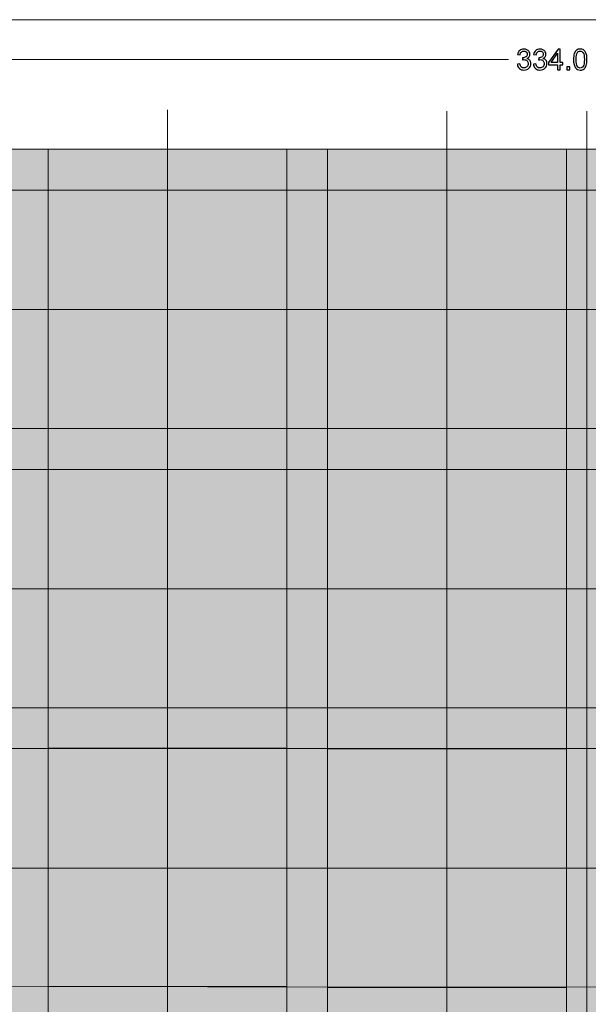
# Model space of a CAD drawing. Header units: inches. Extents: x -7.3 to 7.3, y -4.9 to 4.9.
# Tile 3 of 5: x -3.3 to 0, y -0.8 to 4.9. Entities that reach past the tile are written whole.
import ezdxf
from ezdxf.lldxf.tags import DXFTag

# ---------------------------------------------------------------- set-up
doc = ezdxf.new("R2010")
doc.units = ezdxf.units.IN
doc.header["$MEASUREMENT"] = 0
doc.layers.add('Layer 1', color=7, linetype='Continuous')
tags = doc.linetypes.add('New Line1', pattern=[2.6, 0.5, -1, 0.1, -1]).pattern_tags.tags
tags[10:11] = [DXFTag(74, 4), DXFTag(75, 0), DXFTag(340, '0'), DXFTag(46, 1.0), DXFTag(50, 0.0), DXFTag(44, 0.0), DXFTag(45, 0.0)]
tags[8:9] = [DXFTag(74, 4), DXFTag(75, 0), DXFTag(340, '0'), DXFTag(46, 1.0), DXFTag(50, 0.0), DXFTag(44, 0.0), DXFTag(45, 0.0)]
tags[6:7] = [DXFTag(74, 4), DXFTag(75, 0), DXFTag(340, '0'), DXFTag(46, 1.0), DXFTag(50, 0.0), DXFTag(44, 0.0), DXFTag(45, 0.0)]
tags[4:5] = [DXFTag(74, 4), DXFTag(75, 0), DXFTag(340, '0'), DXFTag(46, 1.0), DXFTag(50, 0.0), DXFTag(44, 0.0), DXFTag(45, 0.0)]
tags = doc.linetypes.add('New Line10', pattern=[0.5, 0.2, -0.3]).pattern_tags.tags
tags[6:7] = [DXFTag(74, 4), DXFTag(75, 0), DXFTag(340, '0'), DXFTag(46, 1.0), DXFTag(50, 0.0), DXFTag(44, 0.0), DXFTag(45, 0.0)]
tags[4:5] = [DXFTag(74, 4), DXFTag(75, 0), DXFTag(340, '0'), DXFTag(46, 1.0), DXFTag(50, 0.0), DXFTag(44, 0.0), DXFTag(45, 0.0)]
tags = doc.linetypes.add('New Line11', pattern=[0.5, 0.2, -0.3]).pattern_tags.tags
tags[6:7] = [DXFTag(74, 4), DXFTag(75, 0), DXFTag(340, '0'), DXFTag(46, 1.0), DXFTag(50, 0.0), DXFTag(44, 0.0), DXFTag(45, 0.0)]
tags[4:5] = [DXFTag(74, 4), DXFTag(75, 0), DXFTag(340, '0'), DXFTag(46, 1.0), DXFTag(50, 0.0), DXFTag(44, 0.0), DXFTag(45, 0.0)]
tags = doc.linetypes.add('New Line2', pattern=[2.6, 0.5, -1, 0.1, -1]).pattern_tags.tags
tags[10:11] = [DXFTag(74, 4), DXFTag(75, 0), DXFTag(340, '0'), DXFTag(46, 1.0), DXFTag(50, 0.0), DXFTag(44, 0.0), DXFTag(45, 0.0)]
tags[8:9] = [DXFTag(74, 4), DXFTag(75, 0), DXFTag(340, '0'), DXFTag(46, 1.0), DXFTag(50, 0.0), DXFTag(44, 0.0), DXFTag(45, 0.0)]
tags[6:7] = [DXFTag(74, 4), DXFTag(75, 0), DXFTag(340, '0'), DXFTag(46, 1.0), DXFTag(50, 0.0), DXFTag(44, 0.0), DXFTag(45, 0.0)]
tags[4:5] = [DXFTag(74, 4), DXFTag(75, 0), DXFTag(340, '0'), DXFTag(46, 1.0), DXFTag(50, 0.0), DXFTag(44, 0.0), DXFTag(45, 0.0)]
tags = doc.linetypes.add('New Line3', pattern=[0.5, 0.2, -0.3]).pattern_tags.tags
tags[6:7] = [DXFTag(74, 4), DXFTag(75, 0), DXFTag(340, '0'), DXFTag(46, 1.0), DXFTag(50, 0.0), DXFTag(44, 0.0), DXFTag(45, 0.0)]
tags[4:5] = [DXFTag(74, 4), DXFTag(75, 0), DXFTag(340, '0'), DXFTag(46, 1.0), DXFTag(50, 0.0), DXFTag(44, 0.0), DXFTag(45, 0.0)]
tags = doc.linetypes.add('New Line4', pattern=[0.5, 0.2, -0.3]).pattern_tags.tags
tags[6:7] = [DXFTag(74, 4), DXFTag(75, 0), DXFTag(340, '0'), DXFTag(46, 1.0), DXFTag(50, 0.0), DXFTag(44, 0.0), DXFTag(45, 0.0)]
tags[4:5] = [DXFTag(74, 4), DXFTag(75, 0), DXFTag(340, '0'), DXFTag(46, 1.0), DXFTag(50, 0.0), DXFTag(44, 0.0), DXFTag(45, 0.0)]

msp = doc.modelspace()

# ---------------------------------------------------------------- hatches: boundary and pattern name
at = {"layer": 'Layer 1', "true_color": 0x996633}
msp.add_hatch(color=25, dxfattribs=at).paths.add_polyline_path([(-6.5771, -4.1538), (6.5725, -4.1538), (6.5725, 4.1533), (-6.5771, 4.1533), (-6.5771, -4.1538)])
at = {"layer": 'Layer 1', "true_color": 0xffffff}
for points in [[(-3.1125, 2.5392), (-1.7346, 2.5392), (-1.7346, 3.9171), (-3.1125, 3.9171), (-3.1125, 2.5392)], [(-1.4983, 2.5392), (-0.1204, 2.5392), (-0.1204, 3.9171), (-1.4983, 3.9171), (-1.4983, 2.5392)], [(-3.1125, 0.925), (-1.7346, 0.925), (-1.7346, 2.3029), (-3.1125, 2.3029), (-3.1125, 0.925)], [(-1.4983, 0.925), (-0.1204, 0.925), (-0.1204, 2.3029), (-1.4983, 2.3029), (-1.4983, 0.925)], [(-3.1125, -0.6852), (-1.7346, -0.6852), (-1.7346, 0.6927), (-3.1125, 0.6927), (-3.1125, -0.6852)], [(-1.4983, -0.6892), (-0.1204, -0.6892), (-0.1204, 0.6888), (-1.4983, 0.6888), (-1.4983, -0.6892)]]:
    msp.add_hatch(color=7, dxfattribs=at).paths.add_polyline_path(points)

# ---------------------------------------------------------------- linework, layer by layer
at = {"layer": 'Layer 1', "lineweight": 18}
for points in [[(-7.2857, -4.9027), (7.2812, -4.9027), (7.2812, 4.9023), (-7.2857, 4.9023), (-7.2857, -4.9027)], [(-6.5771, -4.1538), (6.5725, -4.1538), (6.5725, 4.1533), (-6.5771, 4.1533), (-6.5771, -4.1538)], [(-3.1125, 2.5392), (-1.7346, 2.5392), (-1.7346, 3.9171), (-3.1125, 3.9171), (-3.1125, 2.5392)], [(-1.4983, 2.5392), (-0.1204, 2.5392), (-0.1204, 3.9171), (-1.4983, 3.9171), (-1.4983, 2.5392)], [(-3.1125, 0.925), (-1.7346, 0.925), (-1.7346, 2.3029), (-3.1125, 2.3029), (-3.1125, 0.925)], [(-1.4983, 0.925), (-0.1204, 0.925), (-0.1204, 2.3029), (-1.4983, 2.3029), (-1.4983, 0.925)], [(-3.1125, -0.6852), (-1.7346, -0.6852), (-1.7346, 0.6927), (-3.1125, 0.6927), (-3.1125, -0.6852)], [(-1.4983, -0.6892), (-0.1204, -0.6892), (-0.1204, 0.6888), (-1.4983, 0.6888), (-1.4983, -0.6892)]]:
    msp.add_lwpolyline(points, close=True, dxfattribs=at)
at = {"layer": 'Layer 1'}
for points, knots in [([(-0.4034, 4.6448), (-0.4034, 4.6448), (-0.3887, 4.6468), (-0.3887, 4.6468), (-0.387, 4.6384), (-0.3842, 4.6324), (-0.3802, 4.6288), (-0.3762, 4.6251), (-0.3712, 4.6233), (-0.3653, 4.6233), (-0.3584, 4.6233), (-0.3525, 4.6257), (-0.3478, 4.6304), (-0.3431, 4.6352), (-0.3407, 4.6411), (-0.3407, 4.6482), (-0.3407, 4.6549), (-0.3429, 4.6605), (-0.3473, 4.6649), (-0.3517, 4.6692), (-0.3573, 4.6714), (-0.3641, 4.6714), (-0.3669, 4.6714), (-0.3703, 4.6709), (-0.3745, 4.6698), (-0.3745, 4.6698), (-0.3728, 4.6826), (-0.3728, 4.6826), (-0.3719, 4.6825), (-0.3711, 4.6824), (-0.3705, 4.6824), (-0.3642, 4.6824), (-0.3586, 4.6841), (-0.3536, 4.6873), (-0.3486, 4.6906), (-0.3461, 4.6956), (-0.3461, 4.7023), (-0.3461, 4.7077), (-0.3479, 4.7121), (-0.3515, 4.7157), (-0.3552, 4.7192), (-0.3599, 4.7209), (-0.3656, 4.7209), (-0.3713, 4.7209), (-0.3761, 4.7191), (-0.3799, 4.7155), (-0.3837, 4.7119), (-0.3862, 4.7065), (-0.3872, 4.6993), (-0.3872, 4.6993), (-0.4019, 4.7019), (-0.4019, 4.7019), (-0.4001, 4.7118), (-0.396, 4.7194), (-0.3897, 4.7248), (-0.3833, 4.7302), (-0.3754, 4.7329), (-0.366, 4.7329), (-0.3595, 4.7329), (-0.3535, 4.7316), (-0.348, 4.7287), (-0.3425, 4.726), (-0.3383, 4.7222), (-0.3354, 4.7174), (-0.3325, 4.7125), (-0.3311, 4.7074), (-0.3311, 4.702), (-0.3311, 4.6969), (-0.3325, 4.6922), (-0.3352, 4.688), (-0.338, 4.6837), (-0.3421, 4.6804), (-0.3475, 4.6779), (-0.3405, 4.6763), (-0.335, 4.6729), (-0.3311, 4.6677), (-0.3272, 4.6626), (-0.3252, 4.6562), (-0.3252, 4.6485), (-0.3252, 4.6381), (-0.329, 4.6292), (-0.3366, 4.622), (-0.3442, 4.6147), (-0.3538, 4.6111), (-0.3655, 4.6111), (-0.3759, 4.6111), (-0.3846, 4.6142), (-0.3915, 4.6205), (-0.3985, 4.6267), (-0.4024, 4.6348), (-0.4034, 4.6448)], [0, 0, 0, 0, 0.033333, 0.033333, 0.033333, 0.066667, 0.066667, 0.066667, 0.1, 0.1, 0.1, 0.133333, 0.133333, 0.133333, 0.166667, 0.166667, 0.166667, 0.2, 0.2, 0.2, 0.233333, 0.233333, 0.233333, 0.266667, 0.266667, 0.266667, 0.3, 0.3, 0.3, 0.333333, 0.333333, 0.333333, 0.366667, 0.366667, 0.366667, 0.4, 0.4, 0.4, 0.433333, 0.433333, 0.433333, 0.466667, 0.466667, 0.466667, 0.5, 0.5, 0.5, 0.533333, 0.533333, 0.533333, 0.566667, 0.566667, 0.566667, 0.6, 0.6, 0.6, 0.633333, 0.633333, 0.633333, 0.666667, 0.666667, 0.666667, 0.7, 0.7, 0.7, 0.733333, 0.733333, 0.733333, 0.766667, 0.766667, 0.766667, 0.8, 0.8, 0.8, 0.833333, 0.833333, 0.833333, 0.866667, 0.866667, 0.866667, 0.9, 0.9, 0.9, 0.933333, 0.933333, 0.933333, 0.966667, 0.966667, 0.966667, 1, 1, 1, 1]), ([(-0.3107, 4.6448), (-0.3107, 4.6448), (-0.296, 4.6468), (-0.296, 4.6468), (-0.2943, 4.6384), (-0.2915, 4.6324), (-0.2875, 4.6288), (-0.2835, 4.6251), (-0.2785, 4.6233), (-0.2727, 4.6233), (-0.2657, 4.6233), (-0.2598, 4.6257), (-0.2551, 4.6304), (-0.2504, 4.6352), (-0.248, 4.6411), (-0.248, 4.6482), (-0.248, 4.6549), (-0.2502, 4.6605), (-0.2547, 4.6649), (-0.259, 4.6692), (-0.2646, 4.6714), (-0.2714, 4.6714), (-0.2742, 4.6714), (-0.2777, 4.6709), (-0.2818, 4.6698), (-0.2818, 4.6698), (-0.2802, 4.6826), (-0.2802, 4.6826), (-0.2792, 4.6825), (-0.2784, 4.6824), (-0.2778, 4.6824), (-0.2715, 4.6824), (-0.2659, 4.6841), (-0.2609, 4.6873), (-0.2559, 4.6906), (-0.2534, 4.6956), (-0.2534, 4.7023), (-0.2534, 4.7077), (-0.2552, 4.7121), (-0.2588, 4.7157), (-0.2625, 4.7192), (-0.2672, 4.7209), (-0.2729, 4.7209), (-0.2787, 4.7209), (-0.2834, 4.7191), (-0.2872, 4.7155), (-0.291, 4.7119), (-0.2935, 4.7065), (-0.2945, 4.6993), (-0.2945, 4.6993), (-0.3092, 4.7019), (-0.3092, 4.7019), (-0.3074, 4.7118), (-0.3033, 4.7194), (-0.297, 4.7248), (-0.2907, 4.7302), (-0.2827, 4.7329), (-0.2733, 4.7329), (-0.2668, 4.7329), (-0.2608, 4.7316), (-0.2553, 4.7287), (-0.2498, 4.726), (-0.2456, 4.7222), (-0.2427, 4.7174), (-0.2398, 4.7125), (-0.2384, 4.7074), (-0.2384, 4.702), (-0.2384, 4.6969), (-0.2398, 4.6922), (-0.2425, 4.688), (-0.2453, 4.6837), (-0.2494, 4.6804), (-0.2548, 4.6779), (-0.2478, 4.6763), (-0.2423, 4.6729), (-0.2384, 4.6677), (-0.2345, 4.6626), (-0.2325, 4.6562), (-0.2325, 4.6485), (-0.2325, 4.6381), (-0.2363, 4.6292), (-0.2439, 4.622), (-0.2515, 4.6147), (-0.2612, 4.6111), (-0.2728, 4.6111), (-0.2832, 4.6111), (-0.2919, 4.6142), (-0.2988, 4.6205), (-0.3058, 4.6267), (-0.3097, 4.6348), (-0.3107, 4.6448)], [0, 0, 0, 0, 0.033333, 0.033333, 0.033333, 0.066667, 0.066667, 0.066667, 0.1, 0.1, 0.1, 0.133333, 0.133333, 0.133333, 0.166667, 0.166667, 0.166667, 0.2, 0.2, 0.2, 0.233333, 0.233333, 0.233333, 0.266667, 0.266667, 0.266667, 0.3, 0.3, 0.3, 0.333333, 0.333333, 0.333333, 0.366667, 0.366667, 0.366667, 0.4, 0.4, 0.4, 0.433333, 0.433333, 0.433333, 0.466667, 0.466667, 0.466667, 0.5, 0.5, 0.5, 0.533333, 0.533333, 0.533333, 0.566667, 0.566667, 0.566667, 0.6, 0.6, 0.6, 0.633333, 0.633333, 0.633333, 0.666667, 0.666667, 0.666667, 0.7, 0.7, 0.7, 0.733333, 0.733333, 0.733333, 0.766667, 0.766667, 0.766667, 0.8, 0.8, 0.8, 0.833333, 0.833333, 0.833333, 0.866667, 0.866667, 0.866667, 0.9, 0.9, 0.9, 0.933333, 0.933333, 0.933333, 0.966667, 0.966667, 0.966667, 1, 1, 1, 1]), ([(-0.1712, 4.6131), (-0.1712, 4.6131), (-0.1712, 4.6416), (-0.1712, 4.6416), (-0.1712, 4.6416), (-0.223, 4.6416), (-0.223, 4.6416), (-0.223, 4.6416), (-0.223, 4.6551), (-0.223, 4.6551), (-0.223, 4.6551), (-0.1685, 4.7324), (-0.1685, 4.7324), (-0.1685, 4.7324), (-0.1565, 4.7324), (-0.1565, 4.7324), (-0.1565, 4.7324), (-0.1565, 4.6551), (-0.1565, 4.6551), (-0.1565, 4.6551), (-0.1404, 4.6551), (-0.1404, 4.6551), (-0.1404, 4.6551), (-0.1404, 4.6416), (-0.1404, 4.6416), (-0.1404, 4.6416), (-0.1565, 4.6416), (-0.1565, 4.6416), (-0.1565, 4.6416), (-0.1565, 4.6131), (-0.1565, 4.6131), (-0.1565, 4.6131), (-0.1712, 4.6131), (-0.1712, 4.6131)], [0, 0, 0, 0, 0.090909, 0.090909, 0.090909, 0.181818, 0.181818, 0.181818, 0.272727, 0.272727, 0.272727, 0.363636, 0.363636, 0.363636, 0.454545, 0.454545, 0.454545, 0.545455, 0.545455, 0.545455, 0.636364, 0.636364, 0.636364, 0.727273, 0.727273, 0.727273, 0.818182, 0.818182, 0.818182, 0.909091, 0.909091, 0.909091, 1, 1, 1, 1]), ([(-0.079, 4.672), (-0.079, 4.6861), (-0.0776, 4.6975), (-0.0747, 4.7061), (-0.0718, 4.7147), (-0.0675, 4.7214), (-0.0617, 4.726), (-0.056, 4.7306), (-0.0489, 4.7329), (-0.0402, 4.7329), (-0.0338, 4.7329), (-0.0282, 4.7317), (-0.0233, 4.7291), (-0.0185, 4.7265), (-0.0145, 4.7228), (-0.0114, 4.7179), (-0.0083, 4.7131), (-0.0058, 4.7072), (-0.004, 4.7002), (-0.0022, 4.6932), (-0.0014, 4.6838), (-0.0014, 4.672), (-0.0014, 4.658), (-0.0028, 4.6467), (-0.0057, 4.6381), (-0.0085, 4.6294), (-0.0128, 4.6228), (-0.0185, 4.6181), (-0.0242, 4.6134), (-0.0315, 4.6111), (-0.0402, 4.6111), (-0.0517, 4.6111), (-0.0607, 4.6152), (-0.0672, 4.6234), (-0.0751, 4.6334), (-0.079, 4.6496), (-0.079, 4.672)], [0, 0, 0, 0, 0.083333, 0.083333, 0.083333, 0.166667, 0.166667, 0.166667, 0.25, 0.25, 0.25, 0.333333, 0.333333, 0.333333, 0.416667, 0.416667, 0.416667, 0.5, 0.5, 0.5, 0.583333, 0.583333, 0.583333, 0.666667, 0.666667, 0.666667, 0.75, 0.75, 0.75, 0.833333, 0.833333, 0.833333, 0.916667, 0.916667, 0.916667, 1, 1, 1, 1]), ([(-0.1712, 4.6551), (-0.1712, 4.6551), (-0.1712, 4.7088), (-0.1712, 4.7088), (-0.1712, 4.7088), (-0.2086, 4.6551), (-0.2086, 4.6551), (-0.2086, 4.6551), (-0.1712, 4.6551), (-0.1712, 4.6551)], [0, 0, 0, 0, 0.333333, 0.333333, 0.333333, 0.666667, 0.666667, 0.666667, 1, 1, 1, 1]), ([(-0.064, 4.6719), (-0.064, 4.6523), (-0.0617, 4.6392), (-0.0572, 4.6328), (-0.0526, 4.6263), (-0.0469, 4.6231), (-0.0402, 4.6231), (-0.0335, 4.6231), (-0.0278, 4.6264), (-0.0232, 4.6328), (-0.0186, 4.6393), (-0.0164, 4.6524), (-0.0164, 4.6719), (-0.0164, 4.6916), (-0.0186, 4.7046), (-0.0232, 4.7111), (-0.0278, 4.7176), (-0.0335, 4.7208), (-0.0404, 4.7208), (-0.0471, 4.7208), (-0.0525, 4.7179), (-0.0565, 4.7122), (-0.0615, 4.705), (-0.064, 4.6915), (-0.064, 4.6719)], [0, 0, 0, 0, 0.125, 0.125, 0.125, 0.25, 0.25, 0.25, 0.375, 0.375, 0.375, 0.5, 0.5, 0.5, 0.625, 0.625, 0.625, 0.75, 0.75, 0.75, 0.875, 0.875, 0.875, 1, 1, 1, 1]), ([(-0.1172, 4.6131), (-0.1172, 4.6131), (-0.1172, 4.6298), (-0.1172, 4.6298), (-0.1172, 4.6298), (-0.1005, 4.6298), (-0.1005, 4.6298), (-0.1005, 4.6298), (-0.1005, 4.6131), (-0.1005, 4.6131), (-0.1005, 4.6131), (-0.1172, 4.6131), (-0.1172, 4.6131)], [0, 0, 0, 0, 0.25, 0.25, 0.25, 0.5, 0.5, 0.5, 0.75, 0.75, 0.75, 1, 1, 1, 1])]:
    msp.add_open_spline(points, degree=3, knots=knots, dxfattribs=at)
at = {"layer": 'Layer 1', "lineweight": 9}
msp.add_open_spline([(-6.5771, 4.673), (-6.5771, 4.673), (-0.4542, 4.673), (-0.4542, 4.673)], degree=3, dxfattribs=at)
at = {"layer": 'Layer 1', "linetype": 'New Line11', "lineweight": 18}
msp.add_open_spline([(-2.4235, 4.3817), (-2.4235, 4.3817), (-2.4235, -4.3742), (-2.4235, -4.3742)], degree=3, dxfattribs=at)
at = {"layer": 'Layer 1', "linetype": 'New Line10', "lineweight": 18}
msp.add_open_spline([(-0.8094, 4.3738), (-0.8094, 4.3738), (-0.8094, -4.3742), (-0.8094, -4.3742)], degree=3, dxfattribs=at)
at = {"layer": 'Layer 1', "linetype": 'New Line2', "lineweight": 18}
msp.add_open_spline([(-0.0023, 4.3738), (-0.0023, 4.3738), (-0.0023, -4.3742), (-0.0023, -4.3742)], degree=3, dxfattribs=at)
at = {"layer": 'Layer 1', "lineweight": 18}
for points in [[(-3.1125, 4.1533), (-3.1125, 4.1533), (-3.1125, -4.1538), (-3.1125, -4.1538)], [(-1.7346, 4.1533), (-1.7346, 4.1533), (-1.7346, -4.1538), (-1.7346, -4.1538)], [(-1.4983, 4.1533), (-1.4983, 4.1533), (-1.4983, -4.1538), (-1.4983, -4.1538)], [(-0.1204, 4.1533), (-0.1204, 4.1533), (-0.1204, -4.1538), (-0.1204, -4.1538)], [(6.5725, 3.9171), (6.5725, 3.9171), (-6.5771, 3.9171), (-6.5771, 3.9171)], [(6.5725, 2.5392), (-6.5771, 2.5392), (-6.5771, 2.5392), (-6.5771, 2.5392)], [(6.5725, 2.3029), (-6.5771, 2.3029), (-6.5771, 2.3029), (-6.5771, 2.3029)], [(6.5725, 0.925), (-6.5771, 0.925), (-6.5771, 0.925), (-6.5771, 0.925)], [(6.5725, 0.6888), (-6.5771, 0.6927), (-6.5771, 0.6927), (-6.5771, 0.6927)], [(6.5725, -0.6892), (6.5725, -0.6892), (-6.5771, -0.6852), (-6.5771, -0.6852)]]:
    msp.add_open_spline(points, degree=3, dxfattribs=at)
at = {"layer": 'Layer 1', "linetype": 'New Line4', "lineweight": 9}
msp.add_open_spline([(-6.7936, 3.2281), (-6.7936, 3.2281), (6.7891, 3.2281), (6.7891, 3.2281)], degree=3, dxfattribs=at)
at = {"layer": 'Layer 1', "linetype": 'New Line3', "lineweight": 9}
msp.add_open_spline([(6.7891, 1.614), (6.7891, 1.614), (-6.7936, 1.614), (-6.7936, 1.614)], degree=3, dxfattribs=at)
at = {"layer": 'Layer 1', "linetype": 'New Line1', "lineweight": 9}
msp.add_open_spline([(6.7891, 0.0001), (6.7891, 0.0001), (-6.7936, -0.0005), (-6.7936, -0.0005)], degree=3, dxfattribs=at)

doc.saveas('drawing.dxf')
